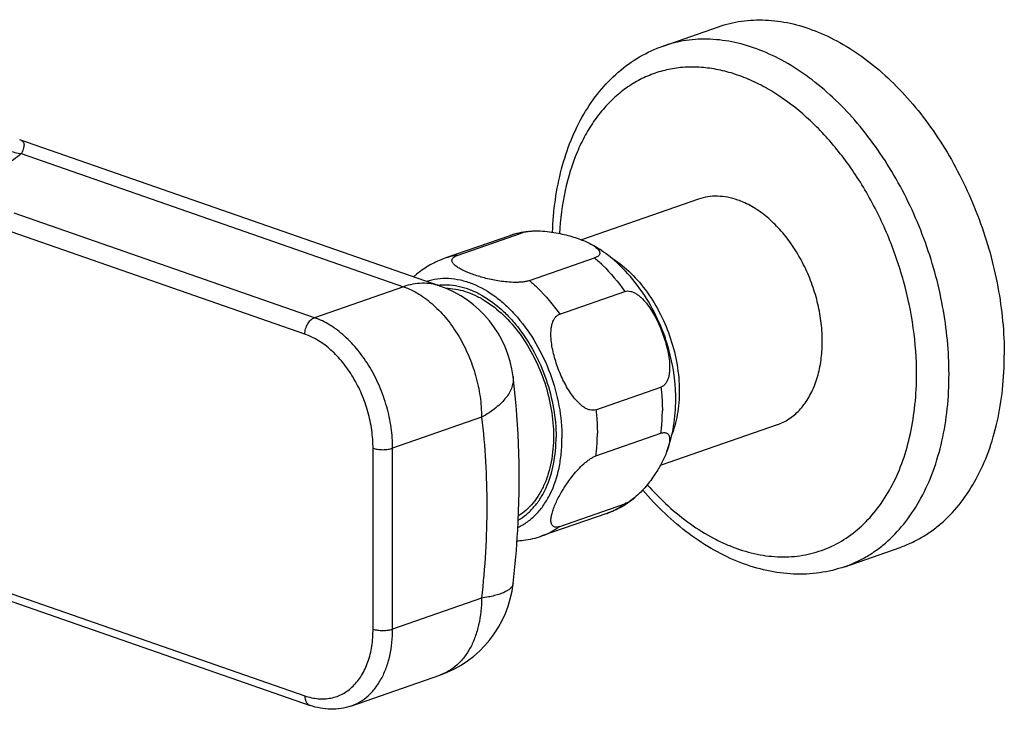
# Model space of a CAD drawing. Header units: millimetres. Extents: x 67 to 591, y 75 to 447.
# Tile 4 of 13: x 203 to 310, y 124 to 199. Entities that reach past the tile are written whole.
import ezdxf

# ---------------------------------------------------------------- set-up
doc = ezdxf.new("R2010")
doc.units = ezdxf.units.MM
doc.header["$LTSCALE"] = 46.255
doc.layers.get('0').update_dxf_attribs({"linetype": 'CONTINUOUS'})

msp = doc.modelspace()

# ---------------------------------------------------------------- linework, layer by layer
at = {"color": 7, "linetype": 'CONTINUOUS'}
for p, q in [((272.71, 195.9), (278.72, 197.99)), ((202.7, 185.72), (248.41, 169.79)), ((276.53, 179.23), (263.82, 174.8)), ((256.03, 175.26), (248.96, 172.8)), ((250.29, 173.12), (257.36, 175.58)), ((258.16, 170.37), (265.23, 172.84)), ((261.44, 166.72), (268.51, 169.19)), ((272.9, 164.2), (272.93, 164.1)), ((265.38, 156.31), (272.45, 158.77)), ((285.09, 154.68), (272.38, 150.25)), ((265.38, 151.29), (272.45, 153.75)), ((169.29, 146.8), (234.29, 124.14)), ((261.44, 143.62), (268.51, 146.09)), ((266.56, 145.04), (259.49, 142.58)), ((292.45, 139.24), (298.47, 141.34)), ((238.73, 124.07), (248.41, 127.44))]:
    msp.add_line(p, q, dxfattribs=at)
at = {"color": 9, "linetype": 'CONTINUOUS'}
for p, q in [((202.88, 184.19), (244.46, 169.7)), ((234.78, 166.33), (202.11, 177.72)), ((233.72, 164.55), (201.05, 175.94)), ((244.46, 169.7), (234.78, 166.33)), ((252.94, 155.5), (243.27, 152.12)), ((241.14, 132.44), (241.14, 152.12)), ((243.27, 132.44), (243.27, 152.12)), ((193.51, 139.2), (233.72, 125.19)), ((252.94, 135.81), (243.27, 132.44))]:
    msp.add_line(p, q, dxfattribs=at)
at = {"color": 7, "linetype": 'CONTINUOUS'}
for centre, radius, start, end in [((259.28, 165.91), 9.9, 97.2775, 109.1936), ((244.46, 158.45), 12, 7.0098, 70.783), ((252.51, 157.09), 21.6, 18.9522, 19.2162), ((256.24, 151.93), 9.9, 277.2775, 289.1936), ((244.46, 138.77), 12, 289.2171, 353.5384)]:
    msp.add_arc(centre, radius, start, end, dxfattribs=at)
at = {"color": 9, "linetype": 'CONTINUOUS'}
for centre in [(258.36, 168.58), (251.29, 166.11)]:
    msp.add_arc(centre, 7.08, 98.1141, 109.208, dxfattribs=at)
at = {"color": 7, "linetype": 'CONTINUOUS'}
for points, knots in [([(278.72, 197.99), (279.52, 198.28), (281.21, 198.68), (283.85, 198.81), (286.56, 198.44), (289.29, 197.6), (292.01, 196.3), (294.67, 194.57), (297.22, 192.43), (299.63, 189.92), (301.86, 187.08), (303.87, 183.95), (305.63, 180.6), (307.12, 177.06), (308.3, 173.4), (309.43, 168.5), (309.8, 164.74), (309.8, 162.27)], [0, 0, 0, 0, 0.047595, 0.096163, 0.146561, 0.199444, 0.25523, 0.314098, 0.376016, 0.440768, 0.50799, 0.577205, 0.647849, 0.719297, 0.790899, 0.861992, 1, 1, 1, 1]), ([(260.66, 175.63), (260.7, 176.82), (260.9, 179.14), (261.57, 182.49), (262.59, 185.62), (263.97, 188.47), (265.69, 190.98), (267.74, 193.1), (270.08, 194.79), (271.82, 195.59), (272.71, 195.9)], [0, 0, 0, 0, 0.14182, 0.278395, 0.409466, 0.535168, 0.65604, 0.772989, 0.887196, 1, 1, 1, 1]), ([(280.81, 179.14), (280.45, 179.27), (279.72, 179.46), (278.62, 179.58), (277.55, 179.52), (276.86, 179.35), (276.53, 179.23)], [0, 0, 0, 0, 0.263738, 0.516127, 0.760248, 1, 1, 1, 1]), ([(285.09, 154.68), (285.32, 154.76), (285.76, 154.94), (286.61, 155.43), (287.57, 156.26), (288.52, 157.53), (289.26, 159.06), (289.76, 160.8), (290.01, 162.7), (290.02, 164.71), (289.77, 166.79), (289.29, 168.87), (288.57, 170.89), (287.64, 172.81), (286.53, 174.58), (285.26, 176.13), (283.87, 177.44), (282.39, 178.46), (281.34, 178.96), (280.81, 179.14)], [0, 0, 0, 0, 0.023937, 0.048083, 0.097683, 0.150193, 0.206423, 0.26667, 0.330775, 0.398222, 0.468223, 0.539808, 0.611901, 0.683393, 0.753213, 0.820403, 0.884197, 0.944104, 1, 1, 1, 1]), ([(257.36, 175.58), (257.46, 175.62), (257.68, 175.68), (257.91, 175.72), (258.03, 175.73)], [0, 0, 0, 0, 0.471084, 1, 1, 1, 1]), ([(258.03, 175.73), (258.2, 175.75), (258.54, 175.78), (259.22, 175.79), (260.06, 175.73), (261.02, 175.58), (261.91, 175.4), (262.74, 175.18), (263.5, 174.93), (264.19, 174.66), (264.62, 174.46), (264.82, 174.35)], [0, 0, 0, 0, 0.072414, 0.146626, 0.292594, 0.43106, 0.561172, 0.683237, 0.797433, 0.903403, 1, 1, 1, 1]), ([(272.9, 164.2), (272.52, 165.28), (271.61, 167.37), (269.76, 170.2), (267.51, 172.6), (265.74, 173.85), (264.82, 174.35)], [0, 0, 0, 0, 0.259514, 0.514375, 0.76142, 1, 1, 1, 1]), ([(264.82, 174.35), (264.92, 174.3), (265.11, 174.18), (265.37, 174), (265.58, 173.82), (265.72, 173.65), (265.78, 173.51), (265.8, 173.4), (265.8, 173.3), (265.76, 173.19), (265.68, 173.09), (265.57, 172.99), (265.41, 172.91), (265.3, 172.86), (265.23, 172.84)], [0, 0, 0, 0, 0.153112, 0.293285, 0.418554, 0.527401, 0.576101, 0.622026, 0.667197, 0.714829, 0.768859, 0.832973, 0.909718, 1, 1, 1, 1]), ([(248.96, 172.8), (248.41, 172.6), (247.34, 172.12), (246.37, 171.46), (245.92, 171.09)], [0, 0, 0, 0, 0.499658, 1, 1, 1, 1]), ([(258.16, 170.37), (258.05, 170.34), (257.81, 170.27), (257.42, 170.21), (257.01, 170.18), (256.44, 170.17), (255.74, 170.21), (254.68, 170.34), (253.68, 170.54), (252.75, 170.79), (252.11, 171), (251.53, 171.22), (251, 171.45), (250.53, 171.7), (250.19, 171.92), (249.97, 172.12), (249.84, 172.26), (249.75, 172.41), (249.72, 172.54), (249.73, 172.64), (249.75, 172.75), (249.85, 172.88), (250.04, 173.02), (250.2, 173.09), (250.29, 173.12)], [0, 0, 0, 0, 0.035363, 0.075236, 0.117596, 0.160873, 0.246703, 0.329257, 0.482263, 0.552928, 0.619794, 0.682732, 0.741368, 0.795004, 0.842555, 0.863639, 0.882711, 0.899768, 0.915244, 0.922811, 0.930606, 0.948214, 0.970848, 1, 1, 1, 1]), ([(245.92, 171.09), (245.89, 171.07), (245.77, 170.96), (245.65, 170.86), (245.56, 170.78)], [0, 0, 0, 0, 0.249412, 1, 1, 1, 1]), ([(249.05, 169.54), (249.4, 169.54), (250.11, 169.48), (251.18, 169.22), (252.25, 168.8), (253.69, 168.01), (255.42, 166.64), (257.22, 164.53), (258.74, 162.03), (259.88, 159.27), (260.59, 156.37), (260.77, 154.4), (260.77, 153.44)], [0, 0, 0, 0, 0.048453, 0.098894, 0.151714, 0.207135, 0.325762, 0.453984, 0.589229, 0.727955, 0.866184, 1, 1, 1, 1]), ([(268.51, 169.19), (268.62, 169.22), (268.84, 169.26), (269.18, 169.21), (269.52, 169.08), (269.85, 168.89), (270.16, 168.65), (270.56, 168.28), (271.01, 167.74), (271.49, 167.04), (271.91, 166.3), (272.28, 165.52), (272.61, 164.72), (272.89, 163.91), (273.12, 163.08), (273.3, 162.25), (273.4, 161.42), (273.41, 160.73), (273.36, 160.2), (273.28, 159.82), (273.16, 159.47), (272.98, 159.17), (272.75, 158.92), (272.55, 158.81), (272.45, 158.77)], [0, 0, 0, 0, 0.025335, 0.051869, 0.079965, 0.109492, 0.140154, 0.171664, 0.236336, 0.302356, 0.369067, 0.436096, 0.503209, 0.57022, 0.636939, 0.703112, 0.768339, 0.831928, 0.862785, 0.89273, 0.921508, 0.94889, 0.974876, 1, 1, 1, 1]), ([(265.38, 156.31), (265.28, 156.27), (265.05, 156.24), (264.71, 156.28), (264.37, 156.41), (264.04, 156.6), (263.73, 156.85), (263.33, 157.22), (262.88, 157.75), (262.41, 158.45), (261.98, 159.2), (261.61, 159.97), (261.28, 160.77), (261, 161.59), (260.77, 162.41), (260.59, 163.24), (260.49, 164.08), (260.48, 164.76), (260.54, 165.29), (260.61, 165.67), (260.74, 166.02), (260.91, 166.33), (261.14, 166.58), (261.34, 166.69), (261.44, 166.72)], [0, 0, 0, 0, 0.025335, 0.051869, 0.079965, 0.109492, 0.140154, 0.171664, 0.236336, 0.302356, 0.369067, 0.436096, 0.503209, 0.57022, 0.636939, 0.703112, 0.768339, 0.831928, 0.862785, 0.89273, 0.921508, 0.94889, 0.974876, 1, 1, 1, 1]), ([(274.07, 157.44), (274.07, 158), (273.97, 160.26), (273.49, 162.49), (272.93, 164.1)], [0, 0, 0, 0, 0.246504, 1, 1, 1, 1]), ([(298.47, 141.34), (298.89, 141.49), (299.73, 141.83), (300.93, 142.47), (302.08, 143.23), (303.54, 144.43), (305.2, 146.24), (306.85, 148.81), (308.16, 151.77), (309.11, 155.04), (309.68, 158.58), (309.8, 161.02), (309.8, 162.27)], [0, 0, 0, 0, 0.053301, 0.106913, 0.161136, 0.216251, 0.330002, 0.449857, 0.576739, 0.710957, 0.852273, 1, 1, 1, 1]), ([(256.38, 137.42), (256.6, 139.33), (257.24, 146.81), (257.05, 154.37), (256.37, 159.92)], [0, 0, 0, 0, 0.255735, 1, 1, 1, 1]), ([(273.1, 151.76), (273.43, 152.65), (273.92, 154.53), (274.07, 156.46), (274.07, 157.44)], [0, 0, 0, 0, 0.492139, 1, 1, 1, 1]), ([(260.77, 153.44), (260.77, 152.5), (260.61, 150.7), (259.99, 148.58), (259.24, 147.12), (258.58, 146.18), (257.82, 145.38), (257.24, 144.95), (256.95, 144.76)], [0, 0, 0, 0, 0.28422, 0.545148, 0.6666, 0.782303, 0.893042, 1, 1, 1, 1]), ([(272.45, 153.75), (272.52, 153.78), (272.66, 153.82), (272.85, 153.84), (273.02, 153.81), (273.15, 153.75), (273.25, 153.66), (273.33, 153.55), (273.37, 153.41), (273.41, 153.21), (273.4, 152.92), (273.34, 152.56), (273.24, 152.16), (273.15, 151.9), (273.1, 151.76)], [0, 0, 0, 0, 0.080717, 0.148799, 0.206019, 0.255908, 0.302614, 0.349612, 0.399073, 0.452029, 0.56926, 0.700958, 0.845148, 1, 1, 1, 1]), ([(261.44, 143.62), (261.35, 143.59), (261.18, 143.55), (260.94, 143.54), (260.75, 143.61), (260.61, 143.74), (260.53, 143.9), (260.49, 144.1), (260.48, 144.31), (260.51, 144.62), (260.6, 145.05), (260.78, 145.58), (261.01, 146.15), (261.29, 146.73), (261.62, 147.33), (262.13, 148.17), (262.74, 149.01), (263.44, 149.83), (263.94, 150.33), (264.37, 150.7), (264.71, 150.94), (265.04, 151.15), (265.27, 151.25), (265.38, 151.29)], [0, 0, 0, 0, 0.028432, 0.051068, 0.06955, 0.086392, 0.103671, 0.122437, 0.143008, 0.16537, 0.214882, 0.269829, 0.329254, 0.392536, 0.459338, 0.529542, 0.680332, 0.761053, 0.844509, 0.886419, 0.927345, 0.96582, 1, 1, 1, 1]), ([(273.1, 151.76), (273.02, 151.56), (272.85, 151.16), (272.44, 150.32), (271.8, 149.24), (271.01, 148.18), (270.26, 147.34), (269.83, 146.94), (269.6, 146.75)], [0, 0, 0, 0, 0.103181, 0.213145, 0.451508, 0.71464, 0.855523, 1, 1, 1, 1]), ([(266.56, 145.04), (267.11, 145.24), (268.18, 145.72), (269.15, 146.38), (269.6, 146.75)], [0, 0, 0, 0, 0.499658, 1, 1, 1, 1]), ([(269.6, 146.75), (269.42, 146.61), (269.16, 146.41), (268.78, 146.2), (268.6, 146.12), (268.51, 146.09)], [0, 0, 0, 0, 0.533389, 0.77906, 1, 1, 1, 1]), ([(292.45, 139.24), (291.57, 138.93), (289.72, 138.48), (286.84, 138.35), (283.92, 138.74), (281.02, 139.63), (278.18, 140.99), (275.44, 142.79), (272.83, 144.99), (271.23, 146.68), (270.47, 147.57)], [0, 0, 0, 0, 0.112845, 0.227087, 0.34406, 0.46494, 0.590632, 0.721678, 0.858218, 1, 1, 1, 1]), ([(256.8, 142.06), (256.86, 142.06), (257.09, 142.07), (257.32, 142.09), (257.49, 142.11)], [0, 0, 0, 0, 0.254214, 1, 1, 1, 1]), ([(238.73, 124.07), (238.38, 123.95), (237.66, 123.77), (236.53, 123.69), (235.4, 123.81), (234.65, 124.01), (234.29, 124.14)], [0, 0, 0, 0, 0.244938, 0.491898, 0.742924, 1, 1, 1, 1])]:
    msp.add_open_spline(points, degree=3, knots=knots, dxfattribs=at)
at = {"color": 9, "linetype": 'CONTINUOUS'}
for points, knots in [([(303.79, 160.18), (303.79, 162.65), (303.42, 166.41), (302.29, 171.31), (301.11, 174.97), (299.62, 178.5), (297.86, 181.86), (295.85, 184.98), (293.62, 187.82), (291.21, 190.33), (288.66, 192.47), (286, 194.21), (283.28, 195.51), (280.55, 196.35), (277.84, 196.71), (275.2, 196.59), (273.51, 196.18), (272.71, 195.9)], [0, 0, 0, 0, 0.138008, 0.209101, 0.280703, 0.352151, 0.422795, 0.49201, 0.559232, 0.623984, 0.685902, 0.74477, 0.800556, 0.853439, 0.903837, 0.952405, 1, 1, 1, 1]), ([(300.26, 160.18), (300.26, 161.86), (300.01, 165.29), (298.94, 170.38), (297.23, 175.34), (294.92, 180), (292.11, 184.19), (288.88, 187.77), (285.88, 190.17), (283.39, 191.65), (281.52, 192.5), (279.65, 193.13), (277.79, 193.51), (275.95, 193.65), (274.16, 193.54), (272.43, 193.18), (270.77, 192.57), (269.21, 191.73), (267.76, 190.66), (266.43, 189.37), (265.23, 187.87), (264.18, 186.19), (262.97, 183.65), (261.88, 180.08), (261.5, 177.06), (261.41, 175.5)], [0, 0, 0, 0, 0.071476, 0.145211, 0.219743, 0.293542, 0.365143, 0.433279, 0.497031, 0.527146, 0.556068, 0.583853, 0.610611, 0.636506, 0.661749, 0.686594, 0.711322, 0.736223, 0.761573, 0.787619, 0.814565, 0.842563, 0.871713, 0.933547, 1, 1, 1, 1]), ([(195.49, 192.42), (195.51, 191.93), (195.65, 190.95), (196.11, 189.53), (196.81, 188.19), (197.74, 186.98), (198.85, 185.93), (200.1, 185.09), (201.45, 184.49), (202.41, 184.26), (202.88, 184.19)], [0, 0, 0, 0, 0.122072, 0.24689, 0.373668, 0.501382, 0.628894, 0.755091, 0.879016, 1, 1, 1, 1]), ([(202.7, 185.72), (202.76, 185.7), (202.87, 185.65), (203.01, 185.54), (203.12, 185.41), (203.17, 185.23), (203.18, 185.03), (203.13, 184.78), (203.03, 184.5), (202.94, 184.3), (202.88, 184.19)], [0, 0, 0, 0, 0.104909, 0.200036, 0.291269, 0.387342, 0.498105, 0.632509, 0.797843, 1, 1, 1, 1]), ([(202.88, 184.19), (202.61, 183.96), (202.01, 183.5), (201.02, 182.86), (199.92, 182.24), (198.25, 181.43), (195.88, 180.51), (193.88, 179.9), (192.83, 179.62)], [0, 0, 0, 0, 0.097517, 0.202999, 0.316552, 0.438132, 0.70456, 1, 1, 1, 1]), ([(265.23, 172.84), (265.54, 172.59), (266.75, 171.48), (267.81, 170.21), (268.51, 169.19)], [0, 0, 0, 0, 0.240483, 1, 1, 1, 1]), ([(266.99, 172.9), (267.69, 172.47), (269.06, 171.41), (270.82, 169.41), (272.31, 167.03), (273.46, 164.39), (274.21, 161.6), (274.52, 158.81), (274.37, 156.15), (273.96, 154.47), (273.67, 153.7)], [0, 0, 0, 0, 0.1137, 0.236635, 0.366499, 0.500049, 0.633592, 0.763435, 0.886338, 1, 1, 1, 1]), ([(246.94, 170.3), (247.32, 170.43), (248.13, 170.61), (249.38, 170.66), (250.67, 170.47), (252.45, 169.91), (254.16, 168.91), (255.73, 167.58), (257.28, 165.95), (258.97, 163.55), (260.49, 160.28), (261.46, 156.8), (261.69, 154.41), (261.69, 153.24)], [0, 0, 0, 0, 0.047613, 0.096251, 0.146754, 0.19976, 0.314402, 0.376414, 0.441237, 0.577595, 0.719543, 0.86205, 1, 1, 1, 1]), ([(258.16, 170.37), (258.46, 170.12), (259.68, 169.02), (260.73, 167.74), (261.44, 166.72)], [0, 0, 0, 0, 0.240483, 1, 1, 1, 1]), ([(248.41, 169.79), (248.1, 169.89), (247.47, 170.05), (246.48, 170.11), (245.46, 170), (244.79, 169.82), (244.46, 169.7)], [0, 0, 0, 0, 0.239752, 0.483873, 0.736261, 1, 1, 1, 1]), ([(244.46, 169.7), (245.03, 169.5), (246.19, 168.93), (247.78, 167.72), (249.24, 166.17), (250.51, 164.32), (251.56, 162.26), (252.34, 160.05), (252.83, 157.78), (252.94, 156.25), (252.94, 155.5)], [0, 0, 0, 0, 0.105043, 0.218942, 0.341099, 0.469883, 0.602958, 0.737574, 0.870843, 1, 1, 1, 1]), ([(248.15, 169.88), (248.52, 169.92), (249.27, 169.95), (250.42, 169.8), (251.58, 169.46), (253.15, 168.74), (254.64, 167.69), (256, 166.37), (257.33, 164.82), (258.76, 162.59), (260.04, 159.63), (260.85, 156.51), (261.05, 154.38), (261.05, 153.34)], [0, 0, 0, 0, 0.047848, 0.097392, 0.149194, 0.203624, 0.320732, 0.383465, 0.448604, 0.584411, 0.724507, 0.864497, 1, 1, 1, 1]), ([(233.72, 164.55), (233.72, 164.74), (233.78, 165.13), (233.97, 165.58), (234.18, 165.89), (234.42, 166.14), (234.63, 166.28), (234.78, 166.33)], [0, 0, 0, 0, 0.262405, 0.530121, 0.659196, 0.781628, 1, 1, 1, 1]), ([(243.27, 152.12), (243.27, 152.88), (243.15, 154.41), (242.67, 156.67), (241.89, 158.88), (240.84, 160.95), (239.56, 162.79), (238.1, 164.35), (236.51, 165.56), (235.36, 166.13), (234.78, 166.33)], [0, 0, 0, 0, 0.129157, 0.262426, 0.397042, 0.530117, 0.658901, 0.781058, 0.894957, 1, 1, 1, 1]), ([(241.14, 152.12), (241.14, 152.78), (241.04, 154.12), (240.62, 156.11), (239.94, 158.04), (239.02, 159.85), (238.08, 161.21), (237.23, 162.17), (236, 163.38), (234.77, 164.19), (233.72, 164.55)], [0, 0, 0, 0, 0.129281, 0.26268, 0.397426, 0.530629, 0.659538, 0.721672, 0.781909, 1, 1, 1, 1]), ([(256.37, 159.92), (256.39, 159.73), (256.39, 159.35), (256.26, 158.77), (256, 158.18), (255.61, 157.61), (255.1, 157.05), (254.48, 156.5), (253.76, 155.97), (253.22, 155.65), (252.94, 155.5)], [0, 0, 0, 0, 0.095133, 0.19425, 0.300732, 0.41704, 0.544697, 0.684429, 0.836328, 1, 1, 1, 1]), ([(270.97, 148.16), (271.69, 147.35), (273.17, 145.83), (275.58, 143.88), (277.7, 142.55), (279.41, 141.72), (281.09, 141.04), (283.2, 140.47), (285.73, 140.23), (288.18, 140.45), (290.51, 141.15), (292.66, 142.29), (294.6, 143.87), (296.3, 145.85), (297.72, 148.18), (298.85, 150.83), (299.66, 153.75), (300.15, 156.9), (300.26, 159.07), (300.26, 160.18)], [0, 0, 0, 0, 0.072775, 0.142238, 0.208162, 0.239806, 0.270585, 0.329685, 0.386054, 0.440523, 0.494149, 0.548095, 0.603483, 0.661256, 0.722098, 0.786398, 0.854269, 0.925581, 1, 1, 1, 1]), ([(292.45, 139.24), (292.88, 139.39), (293.72, 139.73), (294.92, 140.37), (296.07, 141.14), (297.53, 142.34), (299.19, 144.15), (300.84, 146.72), (302.15, 149.67), (303.1, 152.95), (303.67, 156.48), (303.79, 158.93), (303.79, 160.18)], [0, 0, 0, 0, 0.053301, 0.106913, 0.161136, 0.216251, 0.330002, 0.449857, 0.576739, 0.710957, 0.852273, 1, 1, 1, 1]), ([(272.45, 158.77), (272.48, 158.56), (272.57, 157.71), (272.61, 156.85), (272.61, 156.21)], [0, 0, 0, 0, 0.253414, 1, 1, 1, 1]), ([(252.94, 155.5), (253.33, 152.3), (253.71, 145.72), (253.32, 139.15), (252.94, 135.81)], [0, 0, 0, 0, 0.489822, 1, 1, 1, 1]), ([(265.38, 156.31), (265.41, 156.09), (265.5, 155.24), (265.54, 154.38), (265.54, 153.74)], [0, 0, 0, 0, 0.253414, 1, 1, 1, 1]), ([(272.45, 153.75), (272.48, 153.95), (272.57, 154.77), (272.61, 155.59), (272.61, 156.21)], [0, 0, 0, 0, 0.2452, 1, 1, 1, 1]), ([(256.89, 143.5), (257.25, 143.67), (257.97, 144.1), (258.92, 144.93), (259.75, 145.96), (260.71, 147.6), (261.33, 149.52), (261.64, 151.58), (261.69, 152.68), (261.69, 153.24)], [0, 0, 0, 0, 0.106654, 0.216488, 0.331159, 0.451833, 0.712777, 0.853438, 1, 1, 1, 1]), ([(256.93, 144.29), (257.25, 144.48), (257.86, 144.91), (258.68, 145.73), (259.39, 146.7), (260.21, 148.23), (260.88, 150.46), (261.05, 152.35), (261.05, 153.34)], [0, 0, 0, 0, 0.106826, 0.217289, 0.332702, 0.453952, 0.714951, 1, 1, 1, 1]), ([(265.38, 151.29), (265.41, 151.49), (265.5, 152.3), (265.54, 153.12), (265.54, 153.74)], [0, 0, 0, 0, 0.2452, 1, 1, 1, 1]), ([(241.14, 152.12), (241.22, 152.1), (241.38, 152.05), (241.73, 151.99), (242.2, 151.96), (242.68, 151.99), (243.03, 152.05), (243.19, 152.1), (243.27, 152.12)], [0, 0, 0, 0, 0.109902, 0.232525, 0.5, 0.767475, 0.890098, 1, 1, 1, 1]), ([(266.56, 145.04), (266.91, 145.16), (267.59, 145.46), (268.22, 145.86), (268.51, 146.09)], [0, 0, 0, 0, 0.496647, 1, 1, 1, 1]), ([(259.49, 142.58), (259.84, 142.7), (260.52, 143), (261.14, 143.4), (261.44, 143.62)], [0, 0, 0, 0, 0.496647, 1, 1, 1, 1]), ([(256.38, 137.42), (256.37, 137.38), (256.36, 137.28), (256.28, 137.1), (256.1, 136.88), (255.8, 136.65), (255.49, 136.48), (255.19, 136.35), (254.93, 136.26), (254.65, 136.17), (254.24, 136.05), (253.67, 135.93), (253.19, 135.85), (252.94, 135.81)], [0, 0, 0, 0, 0.034383, 0.069953, 0.14851, 0.242133, 0.354122, 0.417526, 0.485952, 0.559412, 0.637876, 0.809498, 1, 1, 1, 1]), ([(252.94, 135.81), (252.94, 134.84), (252.8, 133.4), (252.28, 131.61), (251.76, 130.43), (251.1, 129.4), (250.31, 128.54), (249.41, 127.87), (248.75, 127.56), (248.41, 127.44)], [0, 0, 0, 0, 0.288803, 0.423117, 0.55009, 0.67003, 0.783863, 0.893149, 1, 1, 1, 1]), ([(233.72, 125.19), (234.19, 125.02), (234.91, 124.86), (235.87, 124.84), (236.56, 124.93), (237.23, 125.11), (237.85, 125.39), (238.44, 125.77), (239.18, 126.4), (239.97, 127.42), (240.65, 128.9), (241.06, 130.6), (241.14, 131.82), (241.14, 132.44)], [0, 0, 0, 0, 0.11972, 0.176805, 0.232641, 0.287854, 0.343113, 0.399084, 0.456382, 0.576712, 0.707153, 0.848529, 1, 1, 1, 1]), ([(238.73, 124.07), (239.07, 124.19), (239.74, 124.5), (240.64, 125.17), (241.42, 126.03), (242.08, 127.06), (242.61, 128.24), (243.13, 130.03), (243.27, 131.47), (243.27, 132.44)], [0, 0, 0, 0, 0.106851, 0.216137, 0.32997, 0.44991, 0.576883, 0.711197, 1, 1, 1, 1]), ([(241.14, 132.44), (241.22, 132.41), (241.38, 132.37), (241.73, 132.31), (242.2, 132.28), (242.68, 132.31), (243.03, 132.37), (243.19, 132.41), (243.27, 132.44)], [0, 0, 0, 0, 0.109902, 0.232525, 0.5, 0.767475, 0.890098, 1, 1, 1, 1]), ([(233.72, 125.19), (233.72, 125.07), (233.74, 124.83), (233.85, 124.52), (234.03, 124.27), (234.2, 124.17), (234.29, 124.14)], [0, 0, 0, 0, 0.289567, 0.5509, 0.784405, 1, 1, 1, 1])]:
    msp.add_open_spline(points, degree=3, knots=knots, dxfattribs=at)

doc.saveas('drawing.dxf')
